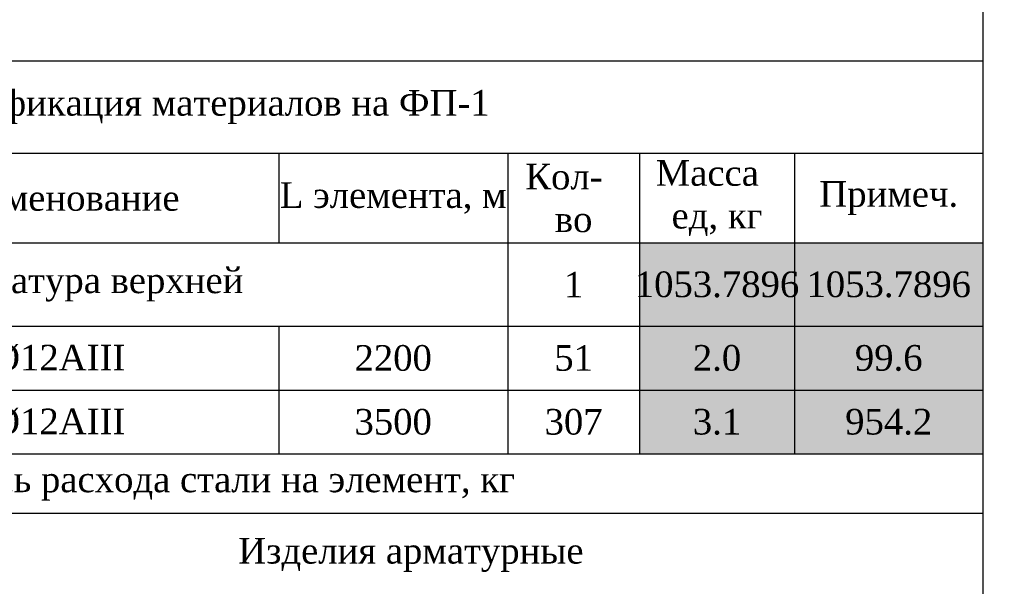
# Model space of a CAD drawing. Header units: millimetres. Extents: x -33345 to 4712671, y -3392 to 121473.
# Tile 107 of 256: x 658912 to 670438, y 53976 to 60607. Entities that reach past the tile are written whole.
import ezdxf

# ---------------------------------------------------------------- set-up
doc = ezdxf.new("R2010")
doc.units = ezdxf.units.MM
doc.layers.add('Lina', color=7, linetype='Continuous', lineweight=20)
doc.layers.add('КЖ Текст', color=250, linetype='Continuous', lineweight=15)
doc.styles.add('ISO', font='isocpeui.ttf')
doc.styles.add('Times New Roman', font='times.ttf')
doc.styles.add('X-U-RW-01$0$StyleROMANS', font='GOTHIC.TTF')

# ---------------------------------------------------------------- blocks, each defined once
blk = doc.blocks.new('awe4tD')
at = {"layer": 'Lina', "lineweight": 30, "ltscale": 10}
blk.add_lwpolyline([(-44239515, 22734878), (-44312815, 22734878), (-44312815, 22775878), (-44239515, 22775878)], close=True, dxfattribs=at)
blk = doc.blocks.new('*T1949')
at = {"color": 0, "linetype": 'ByBlock', "lineweight": -2, "transparency": 16777216}
for p, q in [((0, 0), (18500, 0)), ((0, 0), (0, -9625)), ((18500, 0), (18500, -9625)), ((0, -1082), (18500, -1082)), ((1557, -1082), (1557, -2131)), ((5106, -1082), (5106, -2131)), ((10256, -1082), (10256, -2131)), ((12937, -1082), (12937, -4600)), ((14479, -1082), (14479, -4600)), ((16294, -1082), (16294, -4600)), ((0, -2131), (18500, -2131)), ((0, -3107), (18500, -3107)), ((1557, -3107), (1557, -4600)), ((5106, -3107), (5106, -4600)), ((10256, -3107), (10256, -4600)), ((0, -3854), (18500, -3854)), ((0, -4600), (18500, -4600)), ((0, -5296), (18500, -5296)), ((5106, -5296), (5106, -9625)), ((5106, -6271), (18500, -6271)), ((16294, -6271), (16294, -9625)), ((5106, -6967), (16294, -6967)), ((0, -7663), (16294, -7663)), ((10256, -7663), (10256, -9625)), ((12937, -7663), (12937, -9625)), ((14479, -7663), (14479, -9625)), ((0, -8642), (18500, -8642)), ((0, -9625), (18500, -9625))]:
    blk.add_line(p, q, dxfattribs=at)
at = {"color": 9, "true_color": 0xc7c8ca, "transparency": 16777216}
for points in [[(14479, -2131), (14479, -3107), (16294, -2131), (16294, -3107)], [(16294, -2131), (16294, -3107), (18500, -2131), (18500, -3107)], [(14479, -3107), (14479, -3854), (16294, -3107), (16294, -3854)], [(16294, -3107), (16294, -3854), (18500, -3107), (18500, -3854)], [(14479, -3854), (14479, -4600), (16294, -3854), (16294, -4600)], [(16294, -3854), (16294, -4600), (18500, -3854), (18500, -4600)], [(5106, -8642), (5106, -9625), (10256, -8642), (10256, -9625)], [(10256, -8642), (10256, -9625), (12937, -8642), (12937, -9625)], [(12937, -8642), (12937, -9625), (14479, -8642), (14479, -9625)], [(14479, -8642), (14479, -9625), (16294, -8642), (16294, -9625)], [(16294, -8642), (16294, -9625), (18500, -8642), (18500, -9625)]]:
    blk.add_solid(points, dxfattribs=at)
at = {"color": 0, "lineweight": 25, "transparency": 16777216, "char_height": 300, "attachment_point": 5, "style": 'Times New Roman'}
for s, insert, width in [('Спецификация материалов на ФП-1', (9250, -541), 18497), ('Марка поз', (779, -1607), 1554.22), ('L элемента, м', (11596, -1607), 2678.11), ('Кол-   во', (13708, -1607), 1539.62), ('Масса   ед, кг', (15387, -1607), 1811.84), ('Обозначение', (3331, -1607), 3545.39), ('Наименование', (7681, -1607), 5146.91), ('Примеч.', (17397, -1607), 2202.92), ('{\\C230;Дополнительная арматура верхней  }', (6468, -2619), 12933.63), ('{\\C230;1}', (13708, -2619), 1539.62), ('{\\C230;1053.7896}', (15387, -2619), 1811.84), ('{\\C230;1053.7896}', (17397, -2619), 2202.92), ('{\\C5;1}', (779, -3480), 1554.22), ('{\\C5;ГОСТ 34028-2016}', (3331, -3480), 3545.39), ('{\\C5;%%C12АIII}', (7681, -3480), 5146.91), ('{\\C5;2200}', (11596, -3480), 2678.11), ('{\\C5;51}', (13708, -3480), 1539.62), ('{\\C5;2.0}', (15387, -3480), 1811.84), ('{\\C5;99.6}', (17397, -3480), 2202.92), ('{\\C5;2}', (779, -4227), 1554.22), ('{\\C5;ГОСТ 34028-2016}', (3331, -4227), 3545.39), ('{\\C5;%%C12АIII}', (7681, -4227), 5146.91), ('{\\C5;3500}', (11596, -4227), 2678.11), ('{\\C5;307', (13708, -4227), 1539.62), ('{\\C5;3.1}', (15387, -4227), 1811.84), ('{\\C5;954.2}', (17397, -4227), 2202.92), ('\\A1;Ведомось расхода стали на элемент, кг', (9250, -4948), 18497), ('\\A1;Изделия арматурные', (11803, -5784), 13391.39), ('Марка \\Pэлемента', (2553, -6479), 5102.61), ('\\A1; Арматура класса  А-III', (10700, -6619), 11185.47), ('{\\C5;ГОСТ 34028-2016}', (10700, -7315), 11185.47), ('Всего', (17397, -7457), 2202.92), ('%%C8АI', (7681, -8152), 5146.91), ('%%C12 АIII', (11596, -8152), 2678.11), ('%%C20 АIII', (13708, -8152), 1539.62), ('%%C25 АIII', (15387, -8152), 1811.84), ('1053.8', (11596, -9133), 2678.11), ('1053.8', (17397, -9133), 2202.92)]:
    blk.add_mtext(s, dxfattribs=dict(at, insert=insert, width=width))

msp = doc.modelspace()

# ---------------------------------------------------------------- block references
for name, p in [('awe4tD', (44909703.28, -22689876.566)), ('*T1949', (651688.406, 60126.323))]:
    msp.add_blockref(name, p)

# ---------------------------------------------------------------- texts
at = {"insert": (351439.431, 62275.551), "char_height": 500, "width": 9875.6458, "attachment_point": 1, "style": 'ISO'}
msp.add_mtext('\\pi4343.31532;{\\LА-А\\P\\pi0;Армирование приямка. M 1:20}', dxfattribs=at)
at = {"layer": 'КЖ Текст', "color": 0, "insert": (590216.149, 69272.497), "char_height": 350, "width": 7453.30724, "attachment_point": 5, "style": 'X-U-RW-01$0$StyleROMANS'}
msp.add_mtext('\\pi-687.015,l700,t700;1.^IДанный лист читать совместно с л. \\P2.^IВязку поперечных стержней (хомутов) во всех пересечениях с рабочей арматурой проводить отожжённой стальной проволокой диаметром 0.8-1.2мм. \\P3.^IКонцы поперечных стержней (хомутов) заводить в тело бетона на длину не менее 50мм.\\P4.^IКонцы продольных стержней заанкеровать в торцевые колонны на длину 40d (d-длина арматурного стержня).\\P5.^IМарка стали для арматуры АIII и АI должно быть 25Г2С или 35ГС по ГОСТ 14098-91\\P{\\A1;\\C256;6.^IПосле распалубливания боковые и верхние поверхности фундамента, соприкасающиеся с грунтом, обклеить полиизолом выступающими снизу фундамента. }', dxfattribs=at)

doc.saveas('drawing.dxf')
